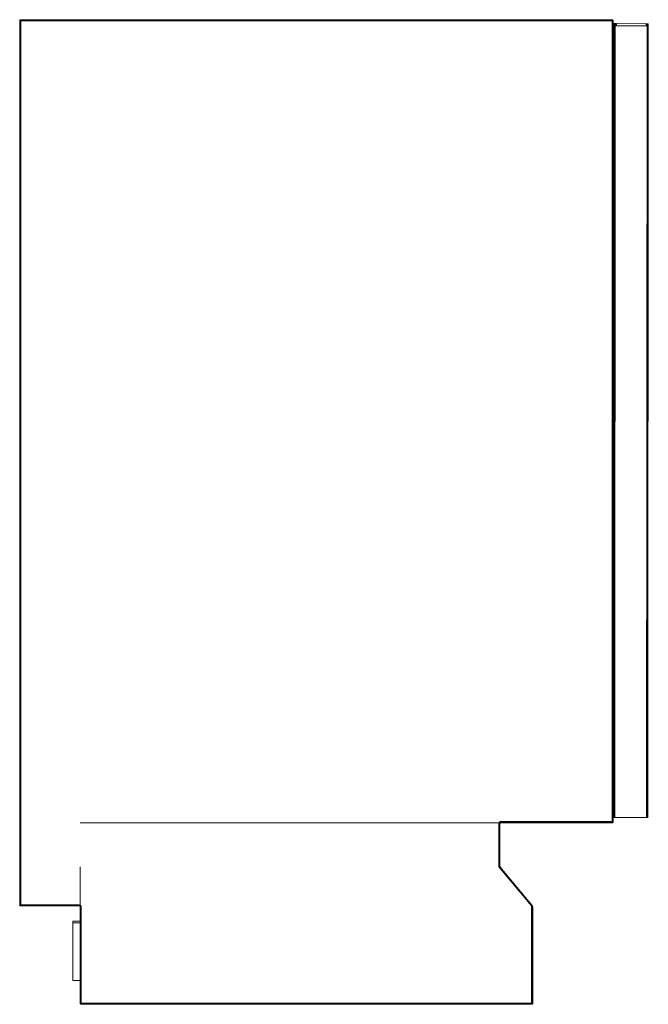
# Model space of a CAD drawing. Header units: millimetres. Extents: x 0 to 2521, y -552 to 867.
# Tile 4 of 4: x 1311 to 1863, y 2 to 867. Entities that reach past the tile are written whole.
import ezdxf

# ---------------------------------------------------------------- set-up
doc = ezdxf.new("R2010")
doc.units = ezdxf.units.MM
doc.layers.add('DF480101_dwg', color=8, linetype='Continuous', lineweight=9)

# ---------------------------------------------------------------- blocks, each defined once
blk = doc.blocks.new('DF480101_dwg-300031-Zachód')
at = {"color": 18, "lineweight": 9}
for p, q in [((0.09, 866.84), (0.05, 866.48)), ((0.05, 866.48), (0.09, 866.84)), ((0.09, 866.48), (0.05, 866.48)), ((0.21, 867.12), (0.09, 866.84)), ((0.09, 866.84), (0.21, 867.12)), ((0.13, 866.84), (0.09, 866.48)), ((0.09, 866.84), (0.13, 866.84)), ((0.13, 866.83), (0.09, 866.84)), ((0.09, 866.48), (0.13, 866.83)), ((0.09, 161.69), (0.09, 866.48)), ((0.21, 866.48), (0.09, 866.48)), ((0.24, 867.12), (0.13, 866.84)), ((0.13, 866.83), (0.24, 867.1)), ((0.13, 866.84), (0.24, 866.84)), ((0.24, 866.79), (0.13, 866.83)), ((0.41, 867.32), (0.21, 867.12)), ((0.21, 867.12), (0.41, 867.32)), ((0.21, 867.12), (0.24, 867.12)), ((0.24, 867.1), (0.21, 867.12)), ((0.24, 866.84), (0.21, 866.48)), ((0.21, 866.48), (0.24, 866.79)), ((0.21, 161.69), (0.21, 866.48)), ((0.41, 866.48), (0.21, 866.48)), ((0.43, 867.32), (0.24, 867.12)), ((0.24, 867.1), (0.43, 867.29)), ((0.34, 867.12), (0.24, 866.84)), ((0.24, 867.12), (0.34, 867.12)), ((0.34, 867.02), (0.24, 867.1)), ((0.24, 866.79), (0.34, 867.02)), ((0.24, 866.84), (0.43, 866.84)), ((0.43, 866.71), (0.24, 866.79)), ((0.51, 867.32), (0.34, 867.12)), ((0.34, 867.02), (0.51, 867.19)), ((0.34, 867.12), (0.51, 867.12)), ((0.51, 866.89), (0.34, 867.02)), ((0.41, 867.32), (0.69, 867.44)), ((0.69, 867.44), (0.41, 867.32)), ((0.41, 867.32), (0.7, 867.44)), ((0.41, 867.32), (0.43, 867.32)), ((0.43, 867.29), (0.41, 867.32)), ((0.43, 866.84), (0.41, 866.48)), ((0.41, 866.48), (0.43, 866.71)), ((0.41, 866.48), (0.7, 866.61)), ((0.41, 161.69), (0.41, 866.48)), ((0.69, 866.48), (0.41, 866.48)), ((0.43, 867.32), (0.7, 867.44)), ((0.75, 867.44), (0.43, 867.32)), ((0.43, 867.29), (0.7, 867.4)), ((0.43, 867.32), (0.51, 867.32)), ((0.51, 867.19), (0.43, 867.29)), ((0.51, 867.12), (0.43, 866.84)), ((0.43, 866.71), (0.51, 866.89)), ((0.43, 866.84), (0.7, 866.84)), ((0.43, 866.71), (0.7, 866.61)), ((0.74, 866.71), (0.43, 866.71)), ((0.51, 867.32), (0.75, 867.44)), ((0.82, 867.44), (0.51, 867.32)), ((0.64, 867.32), (0.51, 867.12)), ((0.51, 867.32), (0.64, 867.32)), ((0.51, 867.19), (0.74, 867.29)), ((0.64, 867.02), (0.51, 867.19)), ((0.51, 867.12), (0.75, 867.12)), ((0.51, 866.89), (0.64, 867.02)), ((0.51, 866.89), (0.74, 866.71)), ((0.82, 866.79), (0.51, 866.89)), ((0.64, 867.32), (0.82, 867.44)), ((0.92, 867.44), (0.64, 867.32)), ((0.64, 867.32), (0.82, 867.32)), ((0.64, 867.02), (0.82, 867.1)), ((0.64, 867.02), (0.82, 866.79)), ((0.92, 866.83), (0.64, 867.02)), ((1.05, 867.48), (0.69, 867.44)), ((1.05, 867.48), (0.69, 867.44)), ((0.7, 867.4), (0.69, 867.44)), ((0.7, 866.84), (0.69, 866.48)), ((0.69, 161.69), (0.69, 866.48)), ((1.05, 866.48), (0.69, 866.48)), ((0.7, 867.4), (1.05, 867.44)), ((0.74, 867.29), (0.7, 867.4)), ((0.75, 867.12), (0.7, 866.84)), ((0.7, 866.84), (1.05, 866.84)), ((0.74, 867.29), (1.05, 867.32)), ((0.82, 867.1), (0.74, 867.29)), ((0.82, 867.32), (0.75, 867.12)), ((0.75, 867.12), (1.05, 867.12)), ((0.82, 867.32), (0.92, 867.44)), ((1.05, 867.44), (0.82, 867.32)), ((0.82, 867.32), (1.05, 867.32)), ((0.82, 867.1), (1.05, 867.12)), ((0.82, 867.1), (0.92, 866.83)), ((1.05, 866.84), (0.82, 867.1)), ((1.05, 866.48), (0.98, 866.84)), ((1.05, 867.44), (53.2, 867.44)), ((1.05, 867.44), (1.05, 867.32)), ((1.05, 867.32), (53.2, 867.32)), ((1.05, 867.32), (1.05, 867.12)), ((1.05, 867.12), (53.2, 867.12)), ((1.05, 867.12), (1.05, 866.84)), ((1.05, 866.84), (53.2, 866.84)), ((1.05, 161.69), (1.05, 866.48)), ((1.05, 866.48), (53.2, 866.48)), ((53.2, 867.44), (421.96, 867.44)), ((53.2, 867.32), (421.96, 867.32)), ((53.2, 867.12), (421.96, 867.12)), ((53.2, 866.84), (421.96, 866.84)), ((53.2, 866.48), (421.96, 866.48)), ((421.96, 867.44), (520.52, 867.44)), ((421.96, 867.32), (520.52, 867.32)), ((421.96, 867.12), (520.52, 867.12)), ((421.96, 866.84), (520.52, 866.84)), ((421.96, 866.48), (520.52, 866.48)), ((520.88, 867.44), (520.52, 867.48)), ((520.52, 867.48), (520.88, 867.44)), ((520.52, 867.48), (520.52, 867.44)), ((520.52, 867.44), (520.52, 867.48)), ((520.52, 867.32), (520.52, 867.44)), ((520.88, 867.4), (520.52, 867.44)), ((520.88, 867.4), (520.52, 867.44)), ((520.52, 867.12), (520.52, 867.32)), ((520.88, 867.29), (520.52, 867.32)), ((520.88, 867.29), (520.52, 867.32)), ((520.52, 866.84), (520.52, 867.12)), ((520.88, 867.1), (520.52, 867.12)), ((520.88, 867.1), (520.52, 867.12)), ((520.88, 866.83), (520.52, 866.84)), ((520.88, 866.83), (520.52, 866.84)), ((520.52, 866.84), (520.52, 866.48)), ((520.52, 866.48), (520.88, 866.48)), ((520.52, 866.48), (520.52, 162.69)), ((521.16, 867.32), (520.88, 867.44)), ((520.88, 867.44), (521.16, 867.32)), ((520.88, 867.44), (520.88, 867.4)), ((520.88, 867.4), (520.88, 867.44)), ((521.16, 867.29), (520.88, 867.4)), ((520.88, 867.4), (520.88, 867.29)), ((520.88, 867.29), (520.88, 867.4)), ((521.16, 867.29), (520.88, 867.4)), ((521.16, 867.19), (520.88, 867.29)), ((520.88, 867.29), (520.88, 867.1)), ((520.88, 867.1), (520.88, 867.29)), ((521.16, 867.19), (520.88, 867.29)), ((521.16, 867.02), (520.88, 867.1)), ((520.88, 867.1), (520.88, 866.83)), ((520.88, 866.83), (520.88, 867.1)), ((521.16, 867.02), (520.88, 867.1)), ((521.16, 866.79), (520.88, 866.83)), ((520.88, 866.83), (520.88, 866.48)), ((520.88, 866.48), (520.88, 866.83)), ((521.16, 866.79), (520.88, 866.83)), ((521.16, 866.48), (520.88, 866.48)), ((520.88, 866.48), (520.88, 162.69)), ((521.36, 867.12), (521.16, 867.32)), ((521.16, 867.32), (521.36, 867.12)), ((521.16, 867.32), (521.16, 867.29)), ((521.16, 867.29), (521.16, 867.32)), ((521.36, 867.1), (521.16, 867.29)), ((521.16, 867.29), (521.16, 867.19)), ((521.16, 867.19), (521.16, 867.29)), ((521.36, 867.1), (521.16, 867.29)), ((521.36, 867.02), (521.16, 867.19)), ((521.16, 867.19), (521.16, 867.02)), ((521.16, 867.02), (521.16, 867.19)), ((521.36, 867.02), (521.16, 867.19)), ((521.36, 866.89), (521.16, 867.02)), ((521.16, 867.02), (521.16, 866.79)), ((521.16, 866.79), (521.16, 867.02)), ((521.36, 866.89), (521.16, 867.02)), ((521.36, 866.71), (521.16, 866.79)), ((521.16, 866.79), (521.16, 866.48)), ((521.16, 866.48), (521.16, 866.79)), ((521.36, 866.71), (521.16, 866.79)), ((521.36, 866.48), (521.16, 866.48)), ((521.16, 866.48), (521.16, 162.69)), ((521.48, 866.84), (521.36, 867.12)), ((521.36, 867.12), (521.48, 866.84)), ((521.36, 867.12), (521.36, 867.1)), ((521.36, 867.12), (521.48, 866.83)), ((521.36, 867.1), (521.36, 867.12)), ((521.36, 867.1), (521.48, 866.83)), ((521.36, 867.1), (521.36, 867.02)), ((521.48, 866.79), (521.36, 867.1)), ((521.36, 867.02), (521.36, 867.1)), ((521.36, 867.1), (521.48, 866.83)), ((521.48, 866.84), (521.36, 867.1)), ((521.36, 867.02), (521.48, 866.79)), ((521.36, 867.02), (521.36, 866.89)), ((521.48, 866.71), (521.36, 867.02)), ((521.36, 866.89), (521.36, 867.02)), ((521.36, 867.02), (521.48, 866.79)), ((521.48, 866.83), (521.36, 867.02)), ((521.36, 866.89), (521.48, 866.71)), ((521.36, 866.89), (521.36, 866.71)), ((521.48, 866.61), (521.36, 866.89)), ((521.36, 866.71), (521.36, 866.89)), ((521.36, 866.89), (521.48, 866.71)), ((521.48, 866.79), (521.36, 866.89)), ((521.36, 866.71), (521.48, 866.61)), ((521.36, 866.71), (521.36, 866.48)), ((521.48, 866.48), (521.36, 866.71)), ((521.36, 866.48), (521.36, 866.71)), ((521.36, 866.71), (521.48, 866.61)), ((521.48, 866.71), (521.36, 866.71)), ((521.36, 866.48), (521.48, 866.61)), ((521.48, 866.48), (521.36, 866.48)), ((521.36, 866.48), (521.36, 162.69)), ((521.52, 866.48), (521.48, 866.84)), ((521.52, 866.48), (521.48, 866.84)), ((521.52, 866.48), (521.48, 866.48)), ((521.48, 866.48), (521.48, 162.69)), ((522.45, 862.05), (521.95, 166.2)), ((522.57, 862.05), (522.07, 166.2)), ((522.77, 862.05), (522.27, 166.2)), ((522.39, 864.07), (522.47, 864.07)), ((522.39, 862.27), (522.39, 864.07)), ((522.47, 864.07), (522.39, 864.07)), ((522.39, 864.07), (522.39, 862.27)), ((522.47, 862.27), (522.39, 862.27)), ((522.39, 862.27), (522.47, 862.27)), ((522.45, 862.05), (522.41, 862.05)), ((522.57, 862.05), (522.45, 862.05)), ((522.71, 864.07), (522.47, 864.07)), ((522.47, 864.07), (522.47, 862.27)), ((522.47, 864.07), (522.47, 862.27)), ((522.47, 864.07), (522.71, 864.07)), ((522.47, 862.27), (522.71, 862.27)), ((522.71, 862.27), (522.47, 862.27)), ((523.05, 862.05), (522.55, 166.2)), ((522.77, 862.05), (522.57, 862.05)), ((523.11, 864.07), (522.71, 864.07)), ((522.71, 864.07), (522.71, 862.27)), ((522.71, 864.07), (522.71, 862.27)), ((522.71, 864.07), (523.11, 864.07)), ((522.71, 862.27), (523.11, 862.27)), ((523.11, 862.27), (522.71, 862.27)), ((523.05, 862.05), (522.77, 862.05)), ((522.91, 166.2), (523.41, 862.05)), ((523.41, 862.05), (523.05, 862.05)), ((523.67, 864.06), (523.11, 864.07)), ((523.11, 864.07), (523.11, 862.27)), ((523.11, 864.07), (523.11, 862.27)), ((523.11, 864.07), (523.67, 864.06)), ((523.11, 862.27), (523.67, 862.26)), ((523.67, 862.26), (523.11, 862.27)), ((551.41, 862.05), (523.41, 862.05)), ((524.39, 864.06), (523.67, 864.06)), ((523.67, 864.06), (523.67, 862.26)), ((523.67, 864.06), (523.67, 862.26)), ((523.67, 864.06), (524.39, 864.06)), ((523.67, 862.26), (524.39, 862.26)), ((524.39, 862.26), (523.67, 862.26)), ((524.39, 862.26), (524.39, 864.06)), ((550.39, 863.86), (524.39, 864.06)), ((524.39, 862.26), (550.39, 862.06)), ((551.11, 863.85), (550.39, 863.86)), ((550.39, 863.86), (550.39, 862.06)), ((550.39, 863.86), (551.11, 863.85)), ((551.41, 862.05), (550.91, 166.2)), ((551.11, 862.05), (551.11, 863.85)), ((551.67, 863.85), (551.11, 863.85)), ((551.11, 863.85), (551.11, 862.05)), ((551.11, 863.85), (551.67, 863.85)), ((551.27, 166.2), (551.77, 862.05)), ((551.77, 862.05), (551.41, 862.05)), ((551.55, 166.2), (552.05, 862.05)), ((551.67, 862.05), (551.67, 863.85)), ((552.07, 863.85), (551.67, 863.85)), ((551.67, 863.85), (551.67, 862.05)), ((551.67, 863.85), (552.07, 863.85)), ((551.75, 166.2), (552.25, 862.05)), ((552.05, 862.05), (551.77, 862.05)), ((551.87, 166.2), (552.37, 862.05)), ((552.25, 862.05), (552.05, 862.05)), ((552.07, 862.05), (552.07, 863.85)), ((552.31, 863.84), (552.07, 863.85)), ((552.07, 863.85), (552.07, 862.05)), ((552.07, 863.85), (552.31, 863.84)), ((552.37, 862.05), (552.25, 862.05)), ((552.31, 862.05), (552.31, 863.84)), ((552.31, 863.84), (552.31, 862.05)), ((552.39, 863.84), (552.31, 863.84)), ((552.31, 863.84), (552.39, 863.84)), ((552.41, 862.05), (552.37, 862.05)), ((552.39, 862.05), (552.39, 863.84)), ((552.39, 863.84), (552.39, 862.05)), ((521.91, 166.2), (521.95, 166.2)), ((521.95, 166.2), (522.07, 166.2)), ((522.07, 166.2), (522.27, 166.2)), ((522.27, 166.2), (522.55, 166.2)), ((522.55, 166.2), (522.91, 166.2)), ((522.91, 166.2), (550.91, 166.2)), ((550.91, 166.2), (551.27, 166.2)), ((551.27, 166.2), (551.55, 166.2)), ((551.55, 166.2), (551.75, 166.2)), ((551.75, 166.2), (551.87, 166.2)), ((551.87, 166.2), (551.91, 166.2)), ((0.05, 89.65), (0.05, 161.69)), ((0.05, 161.69), (0.05, 123.09)), ((0.09, 161.69), (0.09, 89.65)), ((0.09, 123.09), (0.09, 161.69)), ((0.21, 161.69), (0.21, 89.65)), ((0.21, 123.09), (0.21, 161.69)), ((0.41, 123.09), (0.41, 161.69)), ((0.69, 123.09), (0.69, 161.69)), ((1.05, 123.09), (1.05, 161.69)), ((53.2, 161.69), (421.6, 161.85)), ((53.2, 161.69), (420.96, 161.69)), ((420.96, 161.69), (421.32, 161.69)), ((420.96, 161.69), (420.96, 123.09)), ((421.32, 161.65), (420.96, 123.09)), ((421.32, 161.65), (421.16, 123.29)), ((421.6, 161.53), (421.16, 123.29)), ((421.32, 161.73), (421.6, 161.85)), ((421.6, 161.85), (421.32, 161.69)), ((421.6, 161.53), (421.32, 161.65)), ((421.6, 161.53), (421.36, 123.49)), ((421.8, 161.33), (421.36, 123.49)), ((421.8, 161.33), (421.56, 123.69)), ((421.92, 161.05), (421.56, 123.69)), ((421.8, 162.05), (421.6, 161.85)), ((421.6, 161.53), (421.6, 161.85)), ((421.8, 161.33), (421.6, 161.53)), ((421.92, 161.05), (421.76, 123.89)), ((421.79, 147.01), (421.8, 161.33)), ((421.92, 162.33), (421.8, 162.05)), ((421.8, 161.33), (421.92, 161.05)), ((421.92, 161.05), (421.8, 161.33)), ((421.8, 161.33), (422.12, 161.33)), ((422.12, 161.33), (421.8, 161.33)), ((421.8, 161.33), (421.96, 161.05)), ((421.96, 162.69), (421.96, 162.33)), ((520.52, 162.69), (421.96, 162.69)), ((421.96, 162.69), (421.96, 162.33)), ((421.96, 162.33), (422.12, 162.05)), ((421.96, 161.05), (422.12, 161.33)), ((421.96, 160.69), (422, 161.05)), ((421.96, 160.69), (422, 161.05)), ((421.96, 124.09), (421.96, 160.69)), ((422, 162.33), (422.12, 162.05)), ((520.52, 162.33), (422, 162.33)), ((422.12, 161.33), (422, 161.05)), ((422, 161.05), (422.12, 161.33)), ((422.12, 162.05), (422.32, 161.85)), ((520.52, 162.05), (422.12, 162.05)), ((422.12, 161.33), (422.32, 161.53)), ((422.32, 161.53), (422.12, 161.33)), ((422.32, 161.85), (422.6, 161.73)), ((520.52, 161.85), (422.32, 161.85)), ((422.32, 161.53), (422.32, 161.85)), ((422.32, 161.85), (422.32, 161.53)), ((422.32, 161.53), (422.6, 161.69)), ((422.6, 161.65), (422.32, 161.53)), ((422.32, 161.53), (422.6, 161.65)), ((422.96, 161.69), (422.6, 161.73)), ((422.96, 161.69), (422.6, 161.73)), ((520.52, 161.73), (422.6, 161.73)), ((422.96, 161.69), (422.6, 161.69)), ((422.96, 161.69), (422.6, 161.69)), ((520.52, 162.69), (520.59, 162.34)), ((520.52, 162.69), (520.88, 162.69)), ((520.52, 162.05), (520.52, 162.33)), ((520.87, 162.33), (520.52, 162.33)), ((520.52, 162.33), (520.75, 162.08)), ((520.75, 162.08), (520.52, 162.05)), ((520.52, 161.85), (520.52, 162.05)), ((520.83, 162.05), (520.52, 162.05)), ((520.83, 161.88), (520.52, 161.85)), ((520.52, 161.73), (520.52, 161.85)), ((520.75, 161.85), (520.52, 161.85)), ((520.52, 161.73), (520.75, 161.85)), ((520.87, 161.77), (520.52, 161.73)), ((520.88, 161.73), (520.52, 161.69)), ((520.52, 161.69), (520.88, 161.73)), ((520.52, 161.69), (520.52, 161.73)), ((520.52, 161.69), (520.52, 161.73)), ((520.75, 162.08), (520.65, 162.34)), ((520.65, 162.34), (520.93, 162.15)), ((520.75, 161.85), (520.65, 161.73)), ((520.65, 161.73), (520.93, 161.85)), ((520.93, 162.15), (520.75, 162.39)), ((520.75, 162.39), (521.06, 162.28)), ((520.93, 162.15), (520.75, 162.08)), ((520.75, 162.08), (520.83, 161.88)), ((520.75, 161.85), (520.83, 162.05)), ((520.93, 161.85), (520.75, 161.73)), ((520.75, 161.73), (521.06, 161.85)), ((520.93, 161.85), (520.75, 161.85)), ((521.06, 162.28), (520.83, 162.46)), ((520.83, 162.46), (521.14, 162.46)), ((520.83, 162.05), (520.87, 162.33)), ((521.06, 162.05), (520.83, 162.05)), ((521.06, 161.98), (520.83, 161.88)), ((520.83, 161.88), (520.87, 161.77)), ((521.06, 161.85), (520.83, 161.73)), ((520.83, 161.73), (521.14, 161.85)), ((520.87, 162.33), (520.88, 162.69)), ((521.16, 162.69), (520.87, 162.56)), ((521.14, 162.46), (520.87, 162.56)), ((521.14, 162.33), (520.87, 162.33)), ((521.14, 161.88), (520.87, 161.77)), ((521.14, 161.85), (520.87, 161.73)), ((521.16, 161.85), (520.87, 161.73)), ((520.87, 161.77), (520.88, 161.73)), ((520.88, 162.69), (521.16, 162.69)), ((521.16, 161.85), (520.88, 161.73)), ((520.88, 161.73), (521.16, 161.85)), ((521.06, 162.28), (520.93, 162.15)), ((520.93, 162.15), (521.06, 161.98)), ((520.93, 161.85), (521.06, 162.05)), ((521.06, 161.85), (520.93, 161.85)), ((521.14, 162.46), (521.06, 162.28)), ((521.06, 162.05), (521.14, 162.33)), ((521.06, 162.28), (521.23, 162.15)), ((521.23, 162.15), (521.06, 161.98)), ((521.06, 161.85), (521.23, 162.05)), ((521.23, 162.05), (521.06, 162.05)), ((521.06, 161.98), (521.14, 161.88)), ((521.14, 161.85), (521.06, 161.85)), ((521.14, 162.33), (521.16, 162.69)), ((521.16, 162.69), (521.14, 162.46)), ((521.14, 162.46), (521.33, 162.39)), ((521.33, 162.33), (521.14, 162.33)), ((521.33, 162.08), (521.14, 161.88)), ((521.14, 161.85), (521.33, 162.05)), ((521.14, 161.88), (521.16, 161.85)), ((521.16, 161.85), (521.14, 161.85)), ((521.16, 162.69), (521.36, 162.69)), ((521.16, 161.85), (521.36, 162.05)), ((521.36, 162.05), (521.16, 161.85)), ((521.33, 162.39), (521.23, 162.15)), ((521.23, 162.05), (521.33, 162.33)), ((521.23, 162.15), (521.33, 162.08)), ((521.33, 162.05), (521.23, 162.05)), ((521.33, 162.33), (521.36, 162.69)), ((521.36, 162.69), (521.33, 162.39)), ((521.33, 162.39), (521.45, 162.34)), ((521.45, 162.34), (521.33, 162.08)), ((521.33, 162.05), (521.45, 162.33)), ((521.45, 162.33), (521.33, 162.33)), ((521.33, 162.08), (521.36, 162.05)), ((521.36, 162.05), (521.33, 162.05)), ((521.36, 162.69), (521.48, 162.69)), ((521.48, 162.33), (521.36, 162.05)), ((521.36, 162.05), (521.48, 162.33)), ((521.45, 162.33), (521.48, 162.69)), ((521.48, 162.69), (521.45, 162.34)), ((521.45, 162.34), (521.48, 162.33)), ((521.48, 162.33), (521.45, 162.33)), ((521.48, 162.69), (521.52, 162.69)), ((521.52, 162.69), (521.48, 162.33)), ((521.48, 162.33), (521.52, 162.69)), ((0.05, 123.09), (0.05, 89.65)), ((0.09, 89.65), (0.09, 123.09)), ((0.21, 89.65), (0.21, 123.09)), ((0.41, 89.65), (0.41, 123.09)), ((0.69, 89.65), (0.69, 123.09)), ((1.05, 89.65), (1.05, 123.09)), ((53.2, 123.09), (53.2, 89.65)), ((53.2, 123.09), (53.24, 89.29)), ((420.96, 123.09), (421.16, 123.29)), ((420.96, 123.09), (421.28, 122.97)), ((420.96, 123.09), (449.84, 88.65)), ((421.16, 123.29), (421.36, 123.49)), ((421.62, 122.78), (421.29, 122.93)), ((421.36, 123.49), (421.56, 123.69)), ((421.56, 123.69), (421.41, 123.35)), ((421.64, 123.47), (421.41, 123.35)), ((421.44, 123.27), (421.64, 123.47)), ((421.79, 123.05), (421.49, 123.13)), ((421.56, 123.69), (421.76, 123.89)), ((421.57, 122.92), (421.79, 123.05)), ((421.87, 122.84), (421.57, 122.92)), ((421.62, 122.78), (421.87, 122.84)), ((421.95, 122.63), (421.62, 122.78)), ((421.74, 122.9), (422.03, 122.71)), ((421.76, 123.89), (421.96, 124.09)), ((422.28, 122.47), (421.95, 122.63)), ((421.96, 124.09), (422.09, 123.73)), ((422.09, 123.73), (421.96, 124.09)), ((421.98, 123.14), (422.23, 122.91)), ((422.15, 122.83), (421.98, 123.14)), ((422.07, 122.75), (422.32, 122.51)), ((422.09, 123.73), (422.22, 123.38)), ((422.22, 123.38), (422.09, 123.73)), ((422.22, 123.38), (422.35, 123.03)), ((422.35, 123.03), (422.22, 123.38)), ((422.22, 123.38), (422.27, 122.95)), ((422.61, 122.32), (422.28, 122.47)), ((422.48, 122.67), (422.35, 123.03)), ((422.35, 123.03), (422.48, 122.67)), ((422.48, 122.67), (422.61, 122.32)), ((422.61, 122.32), (422.48, 122.67)), ((450.2, 89.41), (422.61, 122.32)), ((0.05, 89.65), (0.09, 89.65)), ((0.05, 89.65), (0.09, 89.65)), ((0.05, 89.65), (0.09, 89.29)), ((0.05, 89.65), (0.09, 89.29)), ((0.21, 89.65), (0.09, 89.65)), ((0.09, 89.65), (0.21, 89.65)), ((0.09, 89.65), (0.21, 89.42)), ((0.21, 89.65), (0.09, 89.52)), ((0.21, 89.42), (0.09, 89.52)), ((0.09, 89.52), (0.21, 89.24)), ((0.21, 89.42), (0.09, 89.52)), ((0.21, 89.24), (0.09, 89.42)), ((0.09, 89.42), (0.21, 89.11)), ((0.21, 89.24), (0.09, 89.42)), ((0.09, 89.42), (0.21, 89.42)), ((0.21, 89.11), (0.09, 89.34)), ((0.09, 89.34), (0.21, 89.03)), ((0.21, 89.11), (0.09, 89.34)), ((0.09, 89.34), (0.21, 89.24)), ((0.21, 89.03), (0.09, 89.3)), ((0.21, 89.01), (0.09, 89.3)), ((0.21, 89.03), (0.09, 89.3)), ((0.09, 89.3), (0.21, 89.11)), ((0.09, 89.29), (0.21, 89.01)), ((0.21, 89.01), (0.09, 89.29)), ((0.09, 89.29), (0.21, 89.03)), ((0.21, 89.65), (0.41, 89.65)), ((0.21, 89.42), (0.21, 89.65)), ((0.21, 89.65), (0.21, 89.42)), ((0.21, 89.42), (0.41, 89.34)), ((0.21, 89.24), (0.21, 89.42)), ((0.21, 89.42), (0.41, 89.34)), ((0.21, 89.42), (0.21, 89.24)), ((0.21, 89.24), (0.41, 89.11)), ((0.21, 89.11), (0.21, 89.24)), ((0.21, 89.24), (0.41, 89.11)), ((0.21, 89.24), (0.21, 89.11)), ((0.21, 89.11), (0.41, 88.94)), ((0.21, 89.03), (0.21, 89.11)), ((0.21, 89.11), (0.41, 88.94)), ((0.21, 89.11), (0.21, 89.03)), ((0.21, 89.03), (0.41, 88.84)), ((0.21, 89.01), (0.21, 89.03)), ((0.21, 89.03), (0.41, 88.84)), ((0.21, 89.03), (0.21, 89.01)), ((0.21, 89.01), (0.41, 88.81)), ((0.41, 88.81), (0.21, 89.01)), ((0.41, 89.65), (0.69, 89.65)), ((0.41, 89.34), (0.41, 89.65)), ((0.41, 89.65), (0.41, 89.34)), ((0.41, 89.34), (0.69, 89.3)), ((0.41, 89.11), (0.41, 89.34)), ((0.41, 89.34), (0.69, 89.3)), ((0.41, 89.34), (0.41, 89.11)), ((0.41, 89.11), (0.69, 89.03)), ((0.41, 88.94), (0.41, 89.11)), ((0.41, 89.11), (0.69, 89.03)), ((0.41, 89.11), (0.41, 88.94)), ((0.41, 88.94), (0.69, 88.84)), ((0.41, 88.84), (0.41, 88.94)), ((0.41, 88.94), (0.69, 88.84)), ((0.41, 88.94), (0.41, 88.84)), ((0.41, 88.84), (0.69, 88.72)), ((0.41, 88.81), (0.41, 88.84)), ((0.41, 88.84), (0.69, 88.72)), ((0.41, 88.84), (0.41, 88.81)), ((0.69, 88.69), (0.41, 88.81)), ((0.41, 88.81), (0.69, 88.69)), ((0.69, 89.3), (0.69, 89.65)), ((1.05, 89.65), (0.69, 89.65)), ((0.69, 89.65), (0.69, 89.3)), ((0.69, 89.3), (1.05, 89.29)), ((0.69, 89.03), (0.69, 89.3)), ((0.69, 89.3), (1.05, 89.29)), ((0.69, 89.3), (0.69, 89.03)), ((0.69, 89.03), (1.05, 89.01)), ((0.69, 88.84), (0.69, 89.03)), ((0.69, 89.03), (1.05, 89.01)), ((0.69, 89.03), (0.69, 88.84)), ((0.69, 88.84), (1.05, 88.81)), ((0.69, 88.72), (0.69, 88.84)), ((0.69, 88.84), (1.05, 88.81)), ((0.69, 88.84), (0.69, 88.72)), ((0.69, 88.72), (1.05, 88.69)), ((0.69, 88.69), (0.69, 88.72)), ((0.69, 88.72), (1.05, 88.69)), ((0.69, 88.72), (0.69, 88.69)), ((0.69, 88.69), (1.05, 88.65)), ((1.05, 88.65), (0.69, 88.69)), ((1.05, 89.29), (1.05, 89.65)), ((53.2, 89.65), (1.05, 89.65)), ((1.05, 89.29), (1.05, 89.01)), ((53.16, 89.29), (1.05, 89.29)), ((1.05, 89.01), (1.05, 88.81)), ((53.04, 89.01), (1.05, 89.01)), ((1.05, 88.81), (1.05, 88.69)), ((52.84, 88.81), (1.05, 88.81)), ((52.56, 88.69), (1.05, 88.69)), ((52.2, 88.65), (52.56, 88.65)), ((52.2, 88.65), (52.56, 88.65)), ((52.56, 88.69), (52.84, 88.81)), ((52.56, 88.65), (52.84, 88.81)), ((52.56, 88.65), (52.84, 88.49)), ((52.56, 88.61), (52.84, 88.49)), ((52.84, 88.49), (52.56, 88.61)), ((52.84, 88.81), (53.04, 89.01)), ((52.84, 88.81), (52.84, 88.49)), ((52.84, 88.49), (52.84, 88.81)), ((52.84, 88.49), (53.04, 88.29)), ((53.04, 88.29), (52.84, 88.49)), ((53.04, 89.01), (53.16, 89.29)), ((53.04, 89.01), (53.36, 89.01)), ((53.04, 88.29), (53.16, 88.01)), ((53.16, 88.01), (53.04, 88.29)), ((53.04, 88.29), (53.36, 88.29)), ((53.36, 88.29), (53.04, 88.29)), ((53.04, 88.29), (53.2, 88.01)), ((53.2, 87.65), (53.16, 88.01)), ((53.2, 87.65), (53.16, 88.01)), ((53.2, 89.65), (53.2, 89.29)), ((53.36, 89.01), (53.2, 89.29)), ((53.2, 89.29), (53.36, 89.01)), ((53.2, 87.65), (53.24, 88.01)), ((53.2, 87.65), (53.24, 88.01)), ((53.24, 89.29), (53.36, 89.01)), ((53.36, 88.29), (53.24, 88.01)), ((53.24, 3.17), (53.24, 88.01)), ((53.36, 89.01), (53.56, 88.81)), ((53.56, 88.81), (53.36, 89.01)), ((53.56, 88.49), (53.36, 88.29)), ((53.36, 3.17), (53.36, 88.29)), ((53.56, 88.81), (53.84, 88.65)), ((53.84, 88.69), (53.56, 88.81)), ((53.56, 88.81), (53.56, 88.49)), ((53.56, 88.49), (53.84, 88.65)), ((53.84, 88.61), (53.56, 88.49)), ((53.56, 3.17), (53.56, 88.49)), ((54.2, 88.65), (53.84, 88.65)), ((54.2, 88.65), (53.84, 88.65)), ((53.84, 3.17), (53.84, 88.61)), ((54.2, 3.17), (54.2, 88.65)), ((449.84, 88.65), (449.91, 88.8)), ((449.84, 88.65), (450.03, 88.48)), ((449.84, 88.65), (449.84, 3.17)), ((450.04, 88.45), (449.84, 3.17)), ((449.91, 88.8), (449.98, 88.95)), ((449.98, 88.95), (450.05, 89.11)), ((450.05, 89.11), (450.03, 88.81)), ((450.13, 88.89), (450.03, 88.81)), ((450.24, 88.25), (450.04, 88.45)), ((450.04, 88.45), (450.2, 3.17)), ((450.05, 89.11), (450.12, 89.26)), ((450.08, 88.67), (450.13, 88.89)), ((450.28, 88.47), (450.11, 88.6)), ((450.12, 89.26), (450.2, 89.41)), ((450.15, 88.69), (450.32, 88.43)), ((450.28, 88.34), (450.15, 88.69)), ((450.36, 88.26), (450.19, 88.39)), ((450.2, 89.41), (450.32, 89.06)), ((450.32, 89.06), (450.2, 89.41)), ((450.24, 88.25), (450.2, 3.17)), ((450.21, 88.81), (450.37, 88.52)), ((450.32, 88.43), (450.21, 88.81)), ((450.24, 88.25), (450.36, 88.26)), ((450.44, 88.05), (450.24, 88.25)), ((450.24, 88.25), (450.48, 3.17)), ((450.27, 88.94), (450.41, 88.61)), ((450.37, 88.52), (450.27, 88.94)), ((450.45, 88.71), (450.32, 89.06)), ((450.32, 89.06), (450.45, 88.71)), ((450.32, 89.06), (450.41, 88.61)), ((450.64, 87.85), (450.44, 88.05)), ((450.44, 88.05), (450.68, 3.17)), ((450.44, 88.05), (450.48, 3.17)), ((450.45, 88.71), (450.58, 88.35)), ((450.58, 88.35), (450.45, 88.71)), ((450.71, 88), (450.58, 88.35)), ((450.58, 88.35), (450.71, 88)), ((450.84, 87.65), (450.64, 87.85)), ((450.64, 87.85), (450.8, 3.17)), ((450.64, 87.85), (450.68, 3.17)), ((450.84, 87.65), (450.8, 3.17)), ((46.64, 73.65), (46.64, 23.2)), ((53.84, 73.65), (46.64, 73.65)), ((46.75, 75.37), (46.75, 73.65)), ((53.56, 75.37), (46.75, 75.37)), ((46.64, 23.2), (53.93, 23.2)), ((53.2, 3.17), (53.24, 3.17)), ((53.2, 3.17), (53.24, 3.17)), ((53.2, 3.17), (53.24, 2.81)), ((53.2, 3.17), (53.24, 2.82)), ((53.24, 3.17), (53.36, 3.17)), ((53.24, 3.17), (53.36, 2.94)), ((53.36, 3.17), (53.24, 3.04)), ((53.36, 2.94), (53.24, 3.04)), ((53.24, 3.04), (53.36, 2.76)), ((53.36, 2.94), (53.24, 3.04)), ((53.36, 2.76), (53.24, 2.94)), ((53.24, 2.94), (53.36, 2.63)), ((53.36, 2.76), (53.24, 2.94)), ((53.24, 2.94), (53.36, 2.94)), ((53.36, 2.63), (53.24, 2.87)), ((53.24, 2.87), (53.36, 2.55)), ((53.36, 2.63), (53.24, 2.87)), ((53.24, 2.87), (53.36, 2.76)), ((53.36, 2.55), (53.24, 2.82)), ((53.36, 2.53), (53.24, 2.82)), ((53.36, 2.55), (53.24, 2.82)), ((53.24, 2.82), (53.36, 2.63)), ((53.36, 2.53), (53.24, 2.81)), ((53.24, 2.81), (53.36, 2.53)), ((53.24, 2.81), (53.36, 2.55)), ((53.36, 3.17), (53.56, 3.17)), ((53.36, 2.94), (53.36, 3.17)), ((53.36, 3.17), (53.36, 2.94)), ((53.36, 2.94), (53.56, 2.87)), ((53.36, 2.76), (53.36, 2.94)), ((53.36, 2.94), (53.56, 2.87)), ((53.36, 2.94), (53.36, 2.76)), ((53.36, 2.76), (53.56, 2.63)), ((53.36, 2.63), (53.36, 2.76)), ((53.36, 2.76), (53.56, 2.63)), ((53.36, 2.76), (53.36, 2.63)), ((53.36, 2.63), (53.56, 2.46)), ((53.36, 2.55), (53.36, 2.63)), ((53.36, 2.63), (53.56, 2.46)), ((53.36, 2.63), (53.36, 2.55)), ((53.36, 2.55), (53.56, 2.36)), ((53.36, 2.53), (53.36, 2.55)), ((53.36, 2.55), (53.56, 2.36)), ((53.36, 2.55), (53.36, 2.53)), ((53.36, 2.53), (53.56, 2.33)), ((53.56, 2.33), (53.36, 2.53)), ((53.56, 3.17), (53.84, 3.17)), ((53.56, 2.87), (53.56, 3.17)), ((53.56, 3.17), (53.56, 2.87)), ((53.56, 2.87), (53.84, 2.82)), ((53.56, 2.63), (53.56, 2.87)), ((53.56, 2.87), (53.84, 2.82)), ((53.56, 2.87), (53.56, 2.63)), ((53.56, 2.63), (53.84, 2.55)), ((53.56, 2.46), (53.56, 2.63)), ((53.56, 2.63), (53.84, 2.55)), ((53.56, 2.63), (53.56, 2.46)), ((53.56, 2.46), (53.84, 2.36)), ((53.56, 2.36), (53.56, 2.46)), ((53.56, 2.46), (53.84, 2.36)), ((53.56, 2.46), (53.56, 2.36)), ((53.56, 2.36), (53.84, 2.25)), ((53.56, 2.33), (53.56, 2.36)), ((53.56, 2.36), (53.84, 2.25)), ((53.56, 2.36), (53.56, 2.33)), ((53.84, 2.21), (53.56, 2.33)), ((53.56, 2.33), (53.84, 2.21)), ((53.84, 2.82), (53.84, 3.17)), ((54.2, 3.17), (53.84, 3.17)), ((53.84, 3.17), (53.84, 2.82)), ((53.84, 2.82), (54.2, 2.81)), ((53.84, 2.55), (53.84, 2.82)), ((53.84, 2.82), (54.2, 2.81)), ((53.84, 2.82), (53.84, 2.55)), ((53.84, 2.55), (54.2, 2.53)), ((53.84, 2.36), (53.84, 2.55)), ((53.84, 2.55), (54.2, 2.53)), ((53.84, 2.55), (53.84, 2.36)), ((53.84, 2.36), (54.2, 2.33)), ((53.84, 2.25), (53.84, 2.36)), ((53.84, 2.36), (54.2, 2.33)), ((53.84, 2.36), (53.84, 2.25)), ((53.84, 2.25), (54.2, 2.21)), ((53.84, 2.21), (53.84, 2.25)), ((53.84, 2.25), (54.2, 2.21)), ((53.84, 2.25), (53.84, 2.21)), ((53.84, 2.21), (54.2, 2.17)), ((54.2, 2.17), (53.84, 2.21)), ((54.2, 2.81), (54.2, 3.17)), ((449.84, 3.17), (54.2, 3.17)), ((54.2, 2.81), (54.2, 2.53)), ((449.84, 2.81), (54.2, 2.81)), ((54.2, 2.53), (54.2, 2.33)), ((449.84, 2.53), (54.2, 2.53)), ((54.2, 2.33), (54.2, 2.21)), ((449.84, 2.33), (54.2, 2.33)), ((54.2, 2.21), (54.2, 2.17)), ((449.84, 2.21), (54.2, 2.21)), ((450.2, 3.17), (449.84, 2.81)), ((449.84, 3.17), (450.2, 3.17)), ((449.84, 3.17), (449.9, 2.82)), ((449.84, 2.53), (449.84, 2.81)), ((450.18, 2.81), (449.84, 2.81)), ((449.84, 2.81), (450.07, 2.55)), ((450.07, 2.55), (449.84, 2.53)), ((449.84, 2.33), (449.84, 2.53)), ((450.14, 2.53), (449.84, 2.53)), ((450.14, 2.36), (449.84, 2.33)), ((449.84, 2.21), (449.84, 2.33)), ((450.07, 2.33), (449.84, 2.33)), ((449.84, 2.21), (450.07, 2.33)), ((450.18, 2.25), (449.84, 2.21)), ((449.84, 2.17), (449.84, 2.21)), ((449.84, 2.17), (450.2, 2.21)), ((449.84, 2.17), (450.2, 2.21)), ((450.07, 2.55), (449.97, 2.82)), ((449.97, 2.82), (450.25, 2.63)), ((450.07, 2.33), (449.97, 2.21)), ((449.97, 2.21), (450.25, 2.33)), ((450.25, 2.63), (450.07, 2.87)), ((450.07, 2.87), (450.38, 2.76)), ((450.25, 2.63), (450.07, 2.55)), ((450.07, 2.55), (450.14, 2.36)), ((450.07, 2.33), (450.14, 2.53)), ((450.25, 2.33), (450.07, 2.21)), ((450.07, 2.21), (450.38, 2.33)), ((450.25, 2.33), (450.07, 2.33)), ((450.38, 2.76), (450.14, 2.94)), ((450.14, 2.94), (450.45, 2.94)), ((450.14, 2.53), (450.18, 2.81)), ((450.38, 2.53), (450.14, 2.53)), ((450.38, 2.46), (450.14, 2.36)), ((450.14, 2.36), (450.18, 2.25)), ((450.38, 2.33), (450.14, 2.21)), ((450.14, 2.21), (450.45, 2.33)), ((450.18, 2.81), (450.2, 3.17)), ((450.48, 3.17), (450.18, 2.81)), ((450.48, 3.17), (450.18, 3.04)), ((450.45, 2.94), (450.18, 3.04)), ((450.45, 2.81), (450.18, 2.81)), ((450.45, 2.36), (450.18, 2.25)), ((450.45, 2.33), (450.18, 2.21)), ((450.48, 2.33), (450.18, 2.21)), ((450.18, 2.25), (450.2, 2.21)), ((450.2, 3.17), (450.48, 3.17)), ((450.2, 2.21), (450.48, 2.33)), ((450.48, 2.33), (450.2, 2.21)), ((450.38, 2.76), (450.25, 2.63)), ((450.25, 2.63), (450.38, 2.46)), ((450.25, 2.33), (450.38, 2.53)), ((450.38, 2.33), (450.25, 2.33)), ((450.45, 2.94), (450.38, 2.76)), ((450.38, 2.53), (450.45, 2.81)), ((450.38, 2.76), (450.54, 2.63)), ((450.54, 2.63), (450.38, 2.46)), ((450.38, 2.33), (450.55, 2.53)), ((450.55, 2.53), (450.38, 2.53)), ((450.38, 2.46), (450.45, 2.36)), ((450.45, 2.33), (450.38, 2.33)), ((450.45, 2.81), (450.48, 3.17)), ((450.48, 3.17), (450.45, 2.94)), ((450.45, 2.94), (450.64, 2.87)), ((450.65, 2.81), (450.45, 2.81)), ((450.64, 2.55), (450.45, 2.36)), ((450.45, 2.33), (450.65, 2.53)), ((450.45, 2.36), (450.48, 2.33)), ((450.48, 2.33), (450.45, 2.33)), ((450.48, 3.17), (450.68, 3.17)), ((450.48, 2.33), (450.68, 2.53)), ((450.68, 2.53), (450.48, 2.33)), ((450.64, 2.87), (450.54, 2.63)), ((450.54, 2.63), (450.64, 2.55)), ((450.55, 2.53), (450.65, 2.81)), ((450.65, 2.53), (450.55, 2.53)), ((450.68, 3.17), (450.64, 2.87)), ((450.64, 2.87), (450.76, 2.82)), ((450.76, 2.82), (450.64, 2.55)), ((450.64, 2.55), (450.68, 2.53)), ((450.65, 2.81), (450.68, 3.17)), ((450.65, 2.53), (450.76, 2.81)), ((450.8, 2.81), (450.65, 2.53)), ((450.76, 2.81), (450.65, 2.81)), ((450.68, 2.53), (450.65, 2.53)), ((450.68, 3.17), (450.8, 3.17)), ((450.8, 2.81), (450.68, 2.53)), ((450.68, 2.53), (450.8, 2.81)), ((450.76, 2.81), (450.8, 3.17)), ((450.84, 3.17), (450.76, 2.81)), ((450.8, 3.17), (450.76, 2.82)), ((450.76, 2.82), (450.8, 2.81)), ((450.8, 2.81), (450.76, 2.81)), ((450.8, 2.81), (450.84, 3.17)), ((450.84, 3.17), (450.8, 2.81)), ((450.84, 3.17), (450.8, 3.17)), ((450.8, 3.17), (450.84, 3.17))]:
    blk.add_line(p, q, dxfattribs=at)

msp = doc.modelspace()

# ---------------------------------------------------------------- block references
at = {"layer": 'DF480101_dwg', "color": 18}
msp.add_blockref('DF480101_dwg-300031-Zachód', (1311, 0), dxfattribs=at)

doc.saveas('drawing.dxf')
